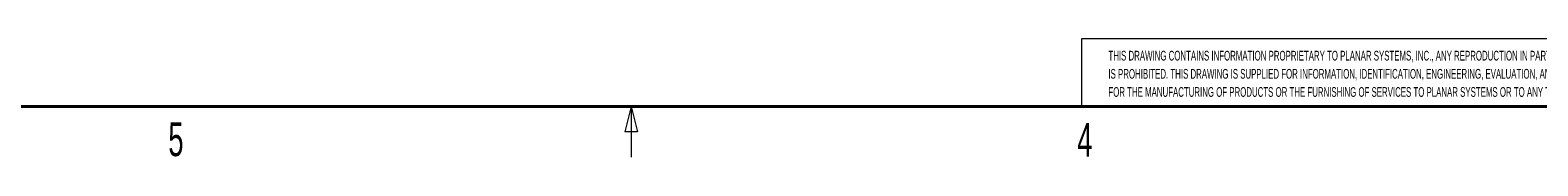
# Model space of a CAD drawing. Header units: millimetres. Extents: x 19 to 844, y 7 to 552.
# Tile 9 of 49: x 361 to 539, y 7 to 21. Entities that reach past the tile are written whole.
import ezdxf

# ---------------------------------------------------------------- set-up
doc = ezdxf.new("R2010")
doc.units = ezdxf.units.MM
doc.styles.add('SLDTEXTSTYLE1', font='TXT', dxfattribs={"width": 0.605})

# ---------------------------------------------------------------- blocks, each defined once
blk = doc.blocks.new('SW_NOTE_1')
at = {"color": 0, "linetype": 'Continuous', "lineweight": 0, "char_height": 1.15, "attachment_point": 1, "style": 'SLDTEXTSTYLE1'}
for s, insert in [('THIS DRAWING CONTAINS INFORMATION PROPRIETARY TO PLANAR SYSTEMS, INC., ANY REPRODUCTION IN PART OR WHOLE WITHOUT THE WRITTEN PERMISSION OF PLANAR SYSTEMS', (0, 1.48)), ('IS PROHIBITED. THIS DRAWING IS SUPPLIED FOR INFORMATION, IDENTIFICATION, ENGINEERING, EVALUATION, AND/OR INSPECTION PURPOSES ONLY AND MAY NOT BE USED AS BASIS', (0, -0.67)), ('FOR THE MANUFACTURING OF PRODUCTS OR THE FURNISHING OF SERVICES TO PLANAR SYSTEMS OR TO ANY THIRD PARTY UNLESS AUTHORIZED IN WRITING BY PLANAR SYSTEMS.', (0, -2.82))]:
    blk.add_mtext(s, dxfattribs=dict(at, insert=insert))

msp = doc.modelspace()

# ---------------------------------------------------------------- linework, layer by layer
at = {"color": 7, "linetype": 'Continuous', "lineweight": 15}
for p, q in [((485.14, 20.7), (485.14, 12.7)), ((635, 20.7), (485.14, 20.7))]:
    msp.add_line(p, q, dxfattribs=at)
at = {"color": 7, "linetype": 'Continuous', "lineweight": 40}
msp.add_line((25.4, 12.7), (838.2, 12.7), dxfattribs=at)
at = {"color": 7, "linetype": 'Continuous', "lineweight": 0}
for p, q in [((431.8, 12.7), (431.05, 9.7)), ((431.8, 12.7), (432.55, 9.7)), ((431.8, 12.7), (431.8, 6.7)), ((432.55, 9.7), (431.05, 9.7))]:
    msp.add_line(p, q, dxfattribs=at)

# ---------------------------------------------------------------- block references
msp.add_blockref('SW_NOTE_1', (488.3234, 17.81), dxfattribs=at)

# ---------------------------------------------------------------- texts
at = {"color": 7, "linetype": 'Continuous', "lineweight": 0, "char_height": 4, "attachment_point": 2, "style": 'SLDTEXTSTYLE1'}
for s, insert in [('5', (377.8736, 10.8164)), ('4', (485.531, 10.7568))]:
    msp.add_mtext(s, dxfattribs=dict(at, insert=insert))

doc.saveas('drawing.dxf')
